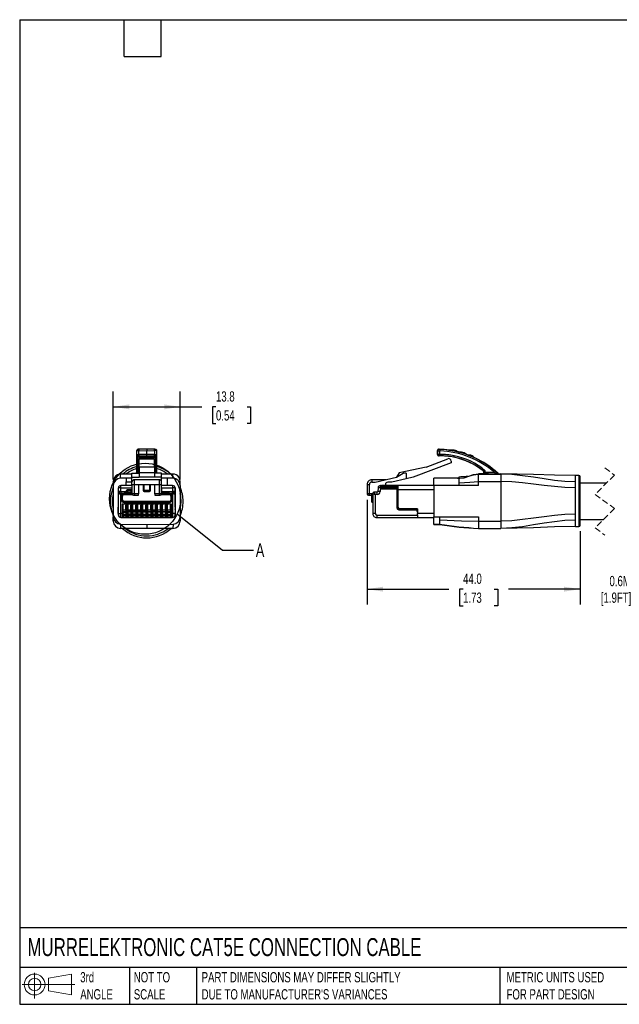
# Model space of a CAD drawing. Header units: millimetres. Extents: x 6 to 273, y 6 to 210.
# Tile 1 of 5: x 6 to 130, y 6 to 210. Entities that reach past the tile are written whole.
import ezdxf

# ---------------------------------------------------------------- set-up
doc = ezdxf.new("R2010")
doc.units = ezdxf.units.MM
doc.linetypes.add('SLD-Dashed', pattern=[1.905, 1.27, -0.635])
doc.linetypes.add('SLD-Solid', pattern=[0])
doc.layers.add('DIMENSIONS', color=140, linetype='SLD-Solid', lineweight=25)
doc.layers.add('TEXT', color=140, linetype='SLD-Solid', lineweight=25)
doc.layers.add('SLD-DEFPOINTS', color=7, linetype='Continuous')
doc.styles.add('SLDTEXTSTYLE0', font='TXT', dxfattribs={"width": 0.7})
doc.dimstyles.new('SLDDIMSTYLE1', dxfattribs={"dimtxt": 2.158008, "dimasz": 3.302, "dimexe": 0, "dimexo": 0.0625, "dimgap": 0.539502, "dimtad": 0, "dimtih": 1, "dimtoh": 1, "dimdec": 1, "dimrnd": 1e-09, "dimzin": 12, "dimdsep": 46, "dimtxsty": 'SLDTEXTSTYLE0', "dimsah": 1, "dimcen": 0.09, "dimadec": 0, "dimazin": 3, "dimtfac": 1, "dimtdec": 1, "dimtofl": 0, "dimtmove": 0, "dimatfit": 3, "dimfxl": 0, "dimfrac": 2, "dimtolj": 1, "dimtzin": 12, "dimarcsym": 0})
doc.dimstyles.new('SLDDIMSTYLE2', dxfattribs={"dimtxt": 2.158008, "dimasz": 3.302, "dimexe": 0, "dimexo": 0.0625, "dimgap": 0.539502, "dimtad": 0, "dimtih": 1, "dimtoh": 1, "dimdec": 1, "dimrnd": 1e-09, "dimzin": 12, "dimdsep": 46, "dimtxsty": 'SLDTEXTSTYLE0', "dimsah": 1, "dimcen": 0.09, "dimadec": 0, "dimazin": 3, "dimtfac": 1, "dimtdec": 1, "dimtmove": 0, "dimatfit": 0, "dimfxl": 0, "dimfrac": 2, "dimtolj": 1, "dimtzin": 12, "dimarcsym": 0})
doc.dimstyles.new('SLDDIMSTYLE3', dxfattribs={"dimtxt": 2.158008, "dimasz": 3.302, "dimexe": 0, "dimexo": 0.0625, "dimgap": 0.539502, "dimtad": 0, "dimtih": 1, "dimtoh": 1, "dimdec": 1, "dimrnd": 1e-09, "dimzin": 4, "dimdsep": 46, "dimtxsty": 'SLDTEXTSTYLE0', "dimsah": 1, "dimcen": 0.09, "dimadec": 0, "dimazin": 1, "dimtfac": 1, "dimtdec": 1, "dimtofl": 0, "dimtmove": 0, "dimatfit": 3, "dimfxl": 0, "dimfrac": 2, "dimtolj": 1, "dimtzin": 12, "dimarcsym": 0})
doc.dimstyles.new('SLDDIMSTYLE4', dxfattribs={"dimtxt": 0.18, "dimasz": 3.302, "dimexe": 0, "dimexo": 0.0625, "dimgap": 0, "dimtad": 0, "dimtih": 1, "dimtoh": 1, "dimdec": 0, "dimrnd": 1e-09, "dimzin": 0, "dimdsep": 46, "dimtxsty": 'Standard', "dimblk1": 'NONE', "dimblk2": 'NONE', "dimsah": 1, "dimcen": 0.09, "dimadec": 0, "dimazin": 0, "dimtfac": 3.302, "dimtdec": 0, "dimtofl": 0, "dimtmove": 0, "dimatfit": 3, "dimldrblk": 'NONE', "dimfxl": 0, "dimfrac": 2, "dimtolj": 1, "dimtzin": 0, "dimarcsym": 0})

# ---------------------------------------------------------------- blocks, each defined once
blk = doc.blocks.new('Block11')
at = {"color": 7, "linetype": 'SLD-Solid', "lineweight": 18}
for p, q in [((2.59, 5.31), (2.59, 0)), ((5.48, 4.17), (10.18, 5.03)), ((5.48, 1.6), (5.48, 4.17)), ((10.18, 5.03), (10.18, 0.73)), ((0, 2.88), (10.87, 2.88)), ((5.48, 1.6), (10.18, 0.73))]:
    blk.add_line(p, q, dxfattribs=at)
for radius in [2.15, 1.29]:
    blk.add_circle((2.59, 2.88), radius, dxfattribs=at)
blk = doc.blocks.new('Block12')
at = {"layer": 'SLD-DEFPOINTS'}
blk.add_blockref('Block11', (0, 0), dxfattribs=at)
blk = doc.blocks.new('_D_3')
at = {"layer": 'DIMENSIONS'}
for p, q in [((122.05, 104), (122.05, 88.85)), ((140.01, 104.35), (140.01, 88.85)), ((122.05, 92.03), (115.7, 92.03)), ((140.01, 92.03), (146.36, 92.03))]:
    blk.add_line(p, q, dxfattribs=at)
for points in [[(122.05, 92.03), (118.74, 92.53), (118.74, 91.52)], [(140.01, 92.03), (143.31, 91.52), (143.31, 92.53)]]:
    blk.add_solid(points, dxfattribs=at)
at = {"layer": 'DIMENSIONS', "char_height": 2.117, "attachment_point": 1, "style": 'SLDTEXTSTYLE0'}
for s, insert in [('0.6M', (128.1, 94.76)), ('[1.9FT]', (126.32, 91.33))]:
    blk.add_mtext(s, dxfattribs=dict(at, insert=insert))
blk = doc.blocks.new('_D_4')
at = {"layer": 'DIMENSIONS'}
for p, q in [((78.05, 110.45), (78.05, 88.85)), ((122.05, 104), (122.05, 88.85)), ((78.05, 92.03), (94.96, 92.03)), ((97.88, 92.03), (97.16, 92.03)), ((97.16, 92.03), (97.16, 88.6)), ((104.3, 92.03), (105.02, 92.03)), ((105.02, 92.03), (105.02, 88.6)), ((122.05, 92.03), (107.22, 92.03)), ((97.16, 88.6), (97.88, 88.6)), ((105.02, 88.6), (104.3, 88.6))]:
    blk.add_line(p, q, dxfattribs=at)
for points in [[(78.05, 92.03), (81.35, 91.52), (81.35, 92.53)], [(122.05, 92.03), (118.74, 92.53), (118.74, 91.52)]]:
    blk.add_solid(points, dxfattribs=at)
at = {"layer": 'DIMENSIONS', "char_height": 2.117, "attachment_point": 1, "style": 'SLDTEXTSTYLE0'}
for s, insert in [('44.0', (97.88, 95.24)), ('1.73', (97.88, 91.33))]:
    blk.add_mtext(s, dxfattribs=dict(at, insert=insert))
blk = doc.blocks.new('_D_5')
at = {"layer": 'DIMENSIONS'}
for p, q in [((25.68, 114.69), (25.68, 132.83)), ((39.48, 114.69), (39.48, 132.83)), ((25.68, 129.65), (39.48, 129.65)), ((39.48, 129.65), (43.95, 129.65)), ((46.87, 129.65), (46.15, 129.65)), ((46.15, 129.65), (46.15, 126.22)), ((53.28, 129.65), (54.01, 129.65)), ((54.01, 129.65), (54.01, 126.22)), ((46.15, 126.22), (46.87, 126.22)), ((54.01, 126.22), (53.28, 126.22))]:
    blk.add_line(p, q, dxfattribs=at)
for points in [[(25.68, 129.65), (28.98, 129.14), (28.98, 130.16)], [(39.48, 129.65), (36.18, 130.16), (36.18, 129.14)]]:
    blk.add_solid(points, dxfattribs=at)
at = {"layer": 'DIMENSIONS', "char_height": 2.117, "attachment_point": 1, "style": 'SLDTEXTSTYLE0'}
for s, insert in [('13.8', (46.87, 132.86)), ('0.54', (46.87, 128.95))]:
    blk.add_mtext(s, dxfattribs=dict(at, insert=insert))
blk = doc.blocks.new('_None')

msp = doc.modelspace()

# ---------------------------------------------------------------- linework, layer by layer
for p, q in [((30.48, 120.59), (30.48, 119.84)), ((32.58, 120.91), (30.97, 120.9)), ((30.97, 120.6), (32.58, 120.61)), ((30.97, 119.84), (30.97, 120.6)), ((34.18, 120.9), (32.57, 120.91)), ((32.58, 119.83), (32.58, 120.61)), ((32.58, 120.61), (34.18, 120.6)), ((34.18, 120.6), (34.18, 119.84)), ((34.68, 119.84), (34.68, 120.59)), ((92.6, 119.83), (92.6, 120.61)), ((92.6, 120.61), (92.61, 120.6)), ((92.61, 120.6), (92.61, 119.84)), ((92.92, 120.9), (92.91, 120.91)), ((93.11, 119.84), (93.11, 120.59)), ((95.84, 120.57), (94.95, 120.72)), ((95.01, 120.72), (95.81, 120.72)), ((95.81, 120.72), (95.81, 120.72)), ((97.19, 120.27), (97.56, 120.27)), ((97.56, 120.27), (97.56, 120.27)), ((30.48, 119.84), (30.48, 119.55)), ((30.48, 119.55), (30.48, 116.47)), ((30.78, 119.25), (30.78, 119.54)), ((30.78, 119.54), (30.79, 119.54)), ((32.58, 119.24), (30.78, 119.25)), ((30.78, 116.42), (30.78, 119.25)), ((32.58, 119.83), (30.97, 119.84)), ((30.97, 119.55), (30.97, 119.54)), ((30.97, 119.54), (32.58, 119.53)), ((30.97, 119.54), (32.58, 119.53)), ((34.18, 118.97), (30.98, 118.97)), ((30.98, 118.93), (30.98, 118.97)), ((30.98, 118.93), (34.18, 118.93)), ((30.98, 117.21), (30.98, 118.93)), ((34.18, 119.84), (32.58, 119.83)), ((32.58, 119.53), (34.18, 119.54)), ((32.58, 119.53), (34.18, 119.54)), ((32.58, 119.24), (32.58, 119.53)), ((32.58, 119.24), (34.38, 119.25)), ((32.58, 118.97), (32.58, 119.24)), ((34.18, 119.54), (34.18, 119.55)), ((34.18, 118.97), (34.18, 118.93)), ((34.18, 117.21), (34.18, 118.93)), ((34.37, 119.54), (34.38, 119.54)), ((34.38, 119.54), (34.38, 119.25)), ((34.38, 119.25), (34.38, 116.42)), ((34.68, 119.55), (34.68, 119.84)), ((34.68, 116.47), (34.68, 119.55)), ((95.41, 118.12), (87.59, 115.12)), ((90.24, 117.21), (94.73, 118.93)), ((92.61, 119.84), (92.6, 119.83)), ((92.9, 119.53), (92.91, 119.54)), ((95.41, 118.47), (95.41, 118.12)), ((96, 119.24), (96, 119.25)), ((98.97, 119.69), (99.16, 119.69)), ((99.24, 119.58), (98.98, 119.67)), ((99.16, 119.69), (99.16, 119.69)), ((29.53, 115.96), (30.98, 115.96)), ((29.53, 115.13), (29.53, 115.96)), ((30.48, 116.1), (30.45, 115.99)), ((30.47, 116.04), (30.48, 116.1)), ((30.48, 116.47), (30.48, 116.1)), ((30.98, 116.42), (30.78, 116.42)), ((30.78, 116.1), (30.78, 116.19)), ((30.78, 116.19), (30.98, 116.19)), ((30.98, 116.09), (30.78, 116.1)), ((34.18, 117.21), (30.98, 117.21)), ((30.98, 117.21), (30.98, 116.05)), ((34.18, 116.05), (30.98, 116.05)), ((30.98, 116.05), (30.98, 115.13)), ((34.18, 117.21), (34.18, 116.05)), ((34.38, 116.42), (34.18, 116.42)), ((34.18, 116.19), (34.38, 116.19)), ((34.38, 116.1), (34.18, 116.09)), ((34.18, 116.05), (34.18, 115.13)), ((35.63, 115.96), (34.18, 115.96)), ((34.38, 116.19), (34.38, 116.1)), ((34.68, 116.1), (34.68, 116.47)), ((35.63, 115.13), (35.63, 115.96)), ((84.67, 116.05), (84.14, 115.13)), ((84.14, 115.13), (85.52, 115.96)), ((90.24, 117.21), (84.67, 116.05)), ((86.16, 115.96), (85.52, 115.96)), ((86.16, 115.96), (86.16, 114.79)), ((102.05, 116.42), (102.03, 116.41)), ((102.15, 116.18), (102.16, 116.19)), ((102.15, 115.98), (102.15, 116.18)), ((102.16, 116.19), (102.16, 116.1)), ((102.46, 116.1), (102.46, 116.47)), ((104.41, 116.1), (103.05, 116.1)), ((104.41, 116.1), (104.41, 115.8)), ((105.11, 115.9), (105.11, 115.88)), ((25.68, 114.27), (25.68, 113.42)), ((29.53, 115.79), (27.16, 115.77)), ((27.16, 115.71), (27.16, 115.77)), ((27.16, 114.92), (27.16, 115.71)), ((28.33, 114.93), (27.16, 114.92)), ((29.53, 114.94), (28.33, 114.93)), ((28.33, 114.93), (28.33, 114.17)), ((28.33, 114.17), (28.33, 114.17)), ((28.34, 113.42), (28.33, 114.17)), ((28.33, 114.17), (29.53, 114.17)), ((29.53, 115.13), (30.98, 115.13)), ((29.53, 114.12), (29.53, 115.13)), ((29.53, 113.62), (29.53, 114.12)), ((30.03, 113.62), (30.03, 114.62)), ((35.13, 114.62), (30.03, 114.62)), ((34.18, 115.13), (30.98, 115.13)), ((35.63, 115.13), (34.18, 115.13)), ((35.13, 114.62), (35.13, 113.62)), ((37.99, 115.77), (35.63, 115.79)), ((35.63, 114.12), (35.63, 115.13)), ((36.83, 114.93), (35.63, 114.94)), ((35.63, 113.62), (35.63, 114.12)), ((36.84, 113.42), (36.83, 114.93)), ((37.99, 114.92), (36.83, 114.93)), ((37.99, 114.92), (37.99, 115.77)), ((39.48, 113.42), (39.48, 114.27)), ((79.05, 114.62), (79.05, 114.12)), ((81.92, 114.62), (79.05, 114.62)), ((79.05, 114.12), (79.74, 114.12)), ((79.74, 114.12), (84.14, 115.13)), ((83.2, 114.11), (82.33, 114.11)), ((86.16, 114.79), (83.2, 114.11)), ((87.59, 115.12), (86.16, 114.79)), ((91.85, 114.92), (91.85, 114.93)), ((91.85, 113.42), (91.85, 114.92)), ((97.05, 114.92), (91.85, 114.92)), ((96.75, 114.95), (93.35, 114.95)), ((97.05, 115.22), (97.56, 115.25)), ((97.05, 114.95), (97.05, 115.22)), ((97.05, 114.92), (97.05, 114.95)), ((97.05, 113.97), (97.05, 114.77)), ((97.05, 113.42), (97.05, 113.97)), ((97.56, 115.25), (98.88, 115.32)), ((101.05, 115.77), (101.05, 115.8)), ((103.05, 115.8), (101.05, 115.8)), ((101.05, 115.62), (101.05, 115.77)), ((101.05, 115.77), (105.65, 115.77)), ((101.05, 114.27), (101.05, 115.62)), ((101.05, 113.42), (101.05, 114.27)), ((101.05, 114.27), (105.65, 114.27)), ((101.98, 115.82), (101.97, 115.81)), ((103.05, 115.8), (103.05, 115.8)), ((103.05, 115.8), (104.41, 115.8)), ((105.31, 115.82), (105.65, 115.82)), ((105.31, 115.8), (105.31, 115.82)), ((105.65, 115.82), (105.65, 115.77)), ((105.65, 115.77), (105.65, 114.27)), ((105.65, 114.27), (105.65, 106.07)), ((121.75, 115.47), (121.05, 115.47)), ((121.05, 114.18), (121.05, 115.47)), ((121.05, 112.94), (121.05, 114.18)), ((121.75, 115.47), (121.75, 110.22)), ((122.05, 110.22), (122.05, 115.17)), ((127.41, 113.87), (122.05, 113.87)), ((25.68, 113.42), (25.68, 106.97)), ((26.69, 112.62), (26.69, 108.92)), ((26.69, 112.62), (26.74, 112.62)), ((26.74, 112.15), (26.74, 112.92)), ((26.74, 111.55), (26.74, 112.15)), ((29.53, 113.42), (27.24, 113.42)), ((27.24, 112.95), (27.24, 113.42)), ((27.24, 112.17), (27.24, 112.95)), ((27.24, 112.95), (29.53, 112.95)), ((27.24, 112.05), (27.24, 112.17)), ((27.24, 112.17), (28.32, 112.17)), ((29.53, 112.05), (27.24, 112.05)), ((28.32, 112.17), (28.25, 112.05)), ((28.32, 112.17), (28.53, 112.55)), ((29.48, 112.55), (28.53, 112.55)), ((29.53, 112.47), (29.48, 112.55)), ((29.53, 113.62), (30.03, 113.62)), ((29.53, 113.62), (29.53, 111.72)), ((29.53, 112.95), (29.53, 112.47)), ((29.53, 112.15), (29.53, 112.47)), ((29.53, 112.05), (29.53, 112.15)), ((30.03, 111.72), (30.03, 113.62)), ((30.03, 113.62), (30.88, 113.62)), ((30.88, 113.62), (32.03, 113.62)), ((30.88, 113.62), (30.88, 111.72)), ((31.83, 113.62), (31.83, 112.38)), ((32.03, 112.38), (31.83, 112.38)), ((32.03, 113.62), (33.13, 113.62)), ((32.03, 112.38), (32.03, 113.62)), ((32.03, 112.18), (32.03, 112.38)), ((33.13, 112.38), (32.03, 112.38)), ((32.03, 112.18), (33.13, 112.18)), ((33.13, 113.62), (34.28, 113.62)), ((33.13, 113.62), (33.13, 112.38)), ((33.13, 112.38), (33.13, 112.18)), ((33.33, 112.38), (33.13, 112.38)), ((33.33, 112.38), (33.33, 113.62)), ((34.28, 113.62), (35.13, 113.62)), ((34.28, 111.72), (34.28, 113.62)), ((35.13, 113.62), (35.63, 113.62)), ((35.13, 113.62), (35.13, 111.72)), ((35.63, 111.72), (35.63, 113.62)), ((37.92, 113.42), (35.63, 113.42)), ((35.63, 112.95), (37.92, 112.95)), ((35.63, 112.95), (35.63, 112.17)), ((35.63, 112.17), (37.92, 112.17)), ((37.92, 112.05), (35.63, 112.05)), ((37.92, 113.42), (37.92, 112.95)), ((37.92, 112.95), (37.92, 112.17)), ((37.92, 112.17), (37.92, 112.05)), ((37.92, 112.03), (37.92, 112.05)), ((38.42, 112.92), (38.42, 112.15)), ((38.42, 112.62), (38.47, 112.62)), ((38.42, 112.15), (38.42, 111.55)), ((38.47, 108.92), (38.47, 112.62)), ((39.48, 113.42), (39.48, 106.97)), ((78.05, 113.62), (78.55, 113.62)), ((78.05, 113.62), (78.05, 111.72)), ((78.05, 113.62), (78.05, 112.38)), ((78.05, 112.38), (78.05, 111.72)), ((78.55, 111.72), (78.55, 113.62)), ((80.15, 112.05), (79.55, 112.05)), ((80.15, 111.55), (80.15, 112.05)), ((80.32, 112.95), (80.28, 112.17)), ((80.82, 112.92), (80.78, 112.15)), ((80.82, 112.92), (80.82, 113.42)), ((81.03, 113.42), (80.82, 113.42)), ((81.03, 112.92), (80.82, 112.92)), ((81.03, 113.42), (81.03, 112.92)), ((81.03, 113.42), (81.28, 113.42)), ((81.03, 112.92), (81.03, 112.72)), ((81.03, 112.92), (84.28, 112.92)), ((81.03, 112.72), (84.28, 112.72)), ((81.08, 113.22), (84.28, 113.22)), ((81.08, 113.22), (81.08, 112.92)), ((84.48, 113.42), (81.28, 113.42)), ((81.83, 113.61), (81.83, 113.42)), ((84.28, 112.62), (84.28, 113.22)), ((84.28, 112.92), (84.28, 112.72)), ((84.28, 112.92), (84.28, 112.92)), ((84.28, 108.72), (84.28, 112.72)), ((84.28, 112.62), (84.28, 108.92)), ((84.28, 112.62), (84.48, 112.62)), ((84.48, 112.62), (84.48, 113.42)), ((91.85, 113.42), (84.48, 113.42)), ((84.48, 108.92), (84.48, 112.62)), ((84.48, 112.62), (91.85, 112.62)), ((97.05, 113.42), (91.85, 113.42)), ((91.85, 113.42), (91.85, 106.97)), ((101.05, 113.42), (97.05, 113.42)), ((121.05, 107.51), (121.05, 112.94)), ((26.74, 107.62), (26.74, 111.55)), ((27.24, 107.62), (27.24, 111.75)), ((27.24, 111.75), (27.89, 111.75)), ((27.39, 111.25), (27.39, 110.42)), ((27.39, 111.25), (27.59, 111.25)), ((27.59, 110.42), (27.39, 110.42)), ((27.59, 110.42), (27.59, 111.25)), ((27.89, 111.55), (27.89, 111.75)), ((29.53, 111.75), (27.89, 111.75)), ((27.89, 111.55), (29.58, 111.55)), ((37.27, 110.12), (27.89, 110.12)), ((27.89, 109.92), (27.89, 110.12)), ((27.89, 109.92), (37.27, 109.92)), ((30.03, 111.72), (29.53, 111.72)), ((29.83, 111.42), (30.03, 111.42)), ((30.88, 111.72), (30.03, 111.72)), ((30.03, 111.72), (30.03, 111.42)), ((30.03, 111.42), (30.88, 111.42)), ((30.88, 111.42), (30.88, 111.72)), ((35.13, 111.72), (34.28, 111.72)), ((34.28, 111.72), (34.28, 111.42)), ((34.28, 111.42), (35.13, 111.42)), ((35.63, 111.72), (35.13, 111.72)), ((35.13, 111.72), (35.13, 111.42)), ((35.13, 111.42), (35.33, 111.42)), ((35.57, 111.55), (37.27, 111.55)), ((37.27, 111.75), (35.63, 111.75)), ((37.27, 111.75), (37.27, 111.55)), ((37.27, 111.75), (37.92, 111.75)), ((37.27, 110.12), (37.27, 109.92)), ((37.57, 111.25), (37.57, 110.42)), ((37.57, 111.25), (37.77, 111.25)), ((37.77, 110.42), (37.57, 110.42)), ((37.77, 110.42), (37.77, 111.25)), ((37.92, 111.75), (37.92, 107.62)), ((38.41, 111.59), (38.42, 111.55)), ((38.42, 111.55), (38.42, 107.62)), ((78.55, 111.72), (78.05, 111.72)), ((78.35, 111.42), (78.55, 111.42)), ((79.04, 111.72), (78.55, 111.72)), ((78.55, 111.42), (78.55, 111.72)), ((78.55, 111.42), (78.95, 111.42)), ((78.95, 111.55), (78.95, 111.25)), ((78.95, 111.25), (78.95, 110.42)), ((78.95, 111.25), (79.15, 111.25)), ((78.95, 110.42), (78.95, 110.12)), ((79.15, 110.42), (78.95, 110.42)), ((79.15, 111.25), (79.15, 111.75)), ((79.25, 111.75), (79.15, 111.75)), ((79.15, 110.42), (79.15, 111.25)), ((79.15, 111.25), (79.25, 111.25)), ((79.25, 110.42), (79.15, 110.42)), ((79.15, 109.92), (79.15, 110.42)), ((79.15, 109.92), (79.25, 109.92)), ((79.25, 111.75), (79.25, 107.62)), ((79.75, 111.55), (79.75, 107.62)), ((80.15, 111.55), (79.75, 111.55)), ((121.75, 110.22), (121.75, 104.97)), ((122.05, 105.27), (122.05, 110.22)), ((26.69, 108.62), (26.69, 108.92)), ((26.74, 108.92), (26.69, 108.92)), ((26.69, 107.62), (26.69, 108.62)), ((28.49, 109.57), (27.49, 109.57)), ((27.49, 109.57), (27.49, 107.62)), ((27.69, 108.37), (27.69, 109.37)), ((27.69, 107.62), (27.69, 109.37)), ((27.69, 108.37), (28.29, 108.37)), ((27.69, 108.03), (28.29, 108.03)), ((27.69, 107.9), (28.29, 107.9)), ((28.29, 108.37), (28.29, 109.37)), ((28.29, 109.37), (28.29, 107.62)), ((28.49, 107.62), (28.49, 109.57)), ((29.51, 109.57), (28.51, 109.57)), ((28.51, 109.57), (28.51, 107.62)), ((28.71, 108.37), (28.71, 109.37)), ((28.71, 107.62), (28.71, 109.37)), ((28.71, 108.37), (28.83, 108.37)), ((29.31, 108.03), (28.71, 108.03)), ((29.31, 107.9), (28.71, 107.9)), ((28.83, 108.42), (29.18, 108.42)), ((28.83, 108.42), (28.83, 108.37)), ((29.18, 108.42), (29.18, 108.37)), ((29.18, 108.37), (29.31, 108.37)), ((29.31, 109.37), (29.31, 107.62)), ((29.31, 108.37), (29.31, 109.37)), ((29.51, 107.62), (29.51, 109.57)), ((30.53, 109.57), (29.53, 109.57)), ((29.53, 109.57), (29.53, 107.62)), ((29.73, 108.37), (29.73, 109.37)), ((29.73, 107.62), (29.73, 109.37)), ((29.73, 108.37), (29.85, 108.37)), ((30.33, 108.03), (29.73, 108.03)), ((30.33, 107.9), (29.73, 107.9)), ((29.85, 108.42), (30.2, 108.42)), ((29.85, 108.42), (29.85, 108.37)), ((29.85, 108.37), (29.88, 108.37)), ((29.88, 108.37), (29.88, 108.42)), ((30.18, 108.37), (30.18, 108.42)), ((30.18, 108.37), (30.2, 108.37)), ((30.2, 108.42), (30.2, 108.37)), ((30.2, 108.37), (30.33, 108.37)), ((30.33, 108.37), (30.33, 109.37)), ((30.33, 109.37), (30.33, 107.62)), ((30.53, 107.62), (30.53, 109.57)), ((31.55, 109.57), (30.55, 109.57)), ((30.55, 109.57), (30.55, 107.62)), ((30.75, 108.37), (30.75, 109.37)), ((30.75, 107.62), (30.75, 109.37)), ((30.75, 108.37), (30.87, 108.37)), ((31.35, 108.03), (30.75, 108.03)), ((31.35, 107.9), (30.75, 107.9)), ((30.87, 108.42), (31.22, 108.42)), ((30.87, 108.42), (30.87, 108.37)), ((31.22, 108.42), (31.22, 108.37)), ((31.22, 108.37), (31.35, 108.37)), ((31.35, 108.37), (31.35, 109.37)), ((31.35, 109.37), (31.35, 107.62)), ((31.55, 107.62), (31.55, 109.57)), ((32.57, 109.57), (31.57, 109.57)), ((31.57, 109.57), (31.57, 107.62)), ((31.77, 108.37), (31.77, 109.37)), ((31.77, 107.62), (31.77, 109.37)), ((31.77, 108.37), (32.37, 108.37)), ((32.37, 108.03), (31.77, 108.03)), ((32.37, 107.98), (31.77, 107.98)), ((32.37, 107.91), (31.77, 107.91)), ((32.37, 108.37), (32.37, 109.37)), ((32.37, 109.37), (32.37, 107.62)), ((32.57, 107.62), (32.57, 109.57)), ((33.59, 109.57), (32.59, 109.57)), ((32.59, 109.57), (32.59, 107.62)), ((32.79, 108.37), (32.79, 109.37)), ((32.79, 107.62), (32.79, 109.37)), ((32.79, 108.37), (33.39, 108.37)), ((32.79, 108.03), (33.39, 108.03)), ((32.79, 107.98), (33.39, 107.98)), ((33.39, 107.91), (32.79, 107.91)), ((33.39, 108.37), (33.39, 109.37)), ((33.39, 109.37), (33.39, 107.62)), ((33.59, 107.62), (33.59, 109.57)), ((34.61, 109.57), (33.61, 109.57)), ((33.61, 109.57), (33.61, 107.62)), ((33.81, 108.37), (33.81, 109.37)), ((33.81, 107.62), (33.81, 109.37)), ((33.81, 108.37), (33.93, 108.37)), ((34.41, 108.03), (33.81, 108.03)), ((34.41, 107.9), (33.81, 107.9)), ((33.93, 108.42), (34.28, 108.42)), ((33.93, 108.42), (33.93, 108.37)), ((33.93, 108.37), (33.96, 108.37)), ((33.96, 108.37), (33.96, 108.42)), ((34.26, 108.37), (34.26, 108.42)), ((34.26, 108.37), (34.28, 108.37)), ((34.28, 108.42), (34.28, 108.37)), ((34.28, 108.37), (34.41, 108.37)), ((34.41, 108.37), (34.41, 109.37)), ((34.41, 109.37), (34.41, 107.62)), ((34.61, 107.62), (34.61, 109.57)), ((35.63, 109.57), (34.63, 109.57)), ((34.63, 109.57), (34.63, 107.62)), ((34.83, 108.37), (34.83, 109.37)), ((34.83, 107.62), (34.83, 109.37)), ((34.83, 108.37), (35.43, 108.37)), ((34.83, 108.03), (35.43, 108.03)), ((34.83, 107.98), (35.43, 107.98)), ((35.43, 107.91), (34.83, 107.91)), ((35.43, 108.37), (35.43, 109.37)), ((35.43, 109.37), (35.43, 107.62)), ((35.63, 107.62), (35.63, 109.57)), ((36.65, 109.57), (35.65, 109.57)), ((35.65, 109.57), (35.65, 107.62)), ((35.85, 108.37), (35.85, 109.37)), ((35.85, 107.62), (35.85, 109.37)), ((35.85, 108.37), (36.45, 108.37)), ((35.85, 108.03), (36.45, 108.03)), ((35.85, 107.98), (36.45, 107.98)), ((36.45, 107.91), (35.85, 107.91)), ((36.45, 108.37), (36.45, 109.37)), ((36.45, 109.37), (36.45, 107.62)), ((36.65, 107.62), (36.65, 109.57)), ((37.67, 109.57), (36.67, 109.57)), ((36.67, 109.57), (36.67, 107.62)), ((36.87, 108.37), (36.87, 109.37)), ((36.87, 107.62), (36.87, 109.37)), ((36.87, 108.37), (37.47, 108.37)), ((36.87, 108.03), (37.47, 108.03)), ((36.87, 107.9), (37.47, 107.9)), ((37.47, 108.37), (37.47, 109.37)), ((37.47, 109.37), (37.47, 107.62)), ((37.67, 107.62), (37.67, 109.57)), ((38.47, 108.92), (38.42, 108.92)), ((38.47, 108.92), (38.47, 108.62)), ((38.47, 108.62), (38.47, 107.62)), ((79.25, 109.57), (79.25, 107.62)), ((84.28, 109.03), (84.28, 109.03)), ((84.48, 108.92), (84.28, 108.92)), ((84.35, 108.53), (84.35, 108.67)), ((84.58, 108.42), (87.95, 108.42)), ((88.45, 108.62), (84.78, 108.62)), ((84.78, 108.42), (84.78, 108.62)), ((87.95, 108.42), (88.45, 108.42)), ((88.45, 108.62), (88.45, 107.62)), ((25.68, 106.07), (25.68, 106.97)), ((25.81, 106.35), (25.68, 106.07)), ((26.74, 107.62), (27.24, 107.62)), ((26.74, 107.32), (26.74, 107.62)), ((27.49, 107.62), (27.24, 107.62)), ((27.24, 106.82), (27.24, 107.62)), ((27.24, 106.82), (27.49, 106.82)), ((27.49, 107.62), (27.49, 106.82)), ((27.69, 107.62), (27.49, 107.62)), ((27.49, 106.82), (28.49, 106.82)), ((28.33, 106.89), (27.64, 106.89)), ((27.69, 107.62), (27.69, 107.02)), ((27.69, 107.53), (28.29, 107.53)), ((27.69, 107.32), (28.29, 107.32)), ((28.29, 107.25), (27.69, 107.25)), ((28.49, 107.62), (28.29, 107.62)), ((28.29, 107.62), (28.29, 107.02)), ((28.51, 107.62), (28.49, 107.62)), ((28.49, 106.82), (28.49, 107.62)), ((28.49, 106.82), (28.51, 106.82)), ((28.71, 107.62), (28.51, 107.62)), ((28.51, 107.62), (28.51, 106.82)), ((28.51, 106.82), (29.51, 106.82)), ((29.35, 106.89), (28.66, 106.89)), ((28.71, 107.62), (28.71, 107.02)), ((29.31, 107.53), (28.71, 107.53)), ((28.71, 107.32), (29.31, 107.32)), ((29.31, 107.25), (28.71, 107.25)), ((29.51, 107.62), (29.31, 107.62)), ((29.31, 107.62), (29.31, 107.02)), ((29.53, 107.62), (29.51, 107.62)), ((29.51, 106.82), (29.51, 107.62)), ((29.51, 106.82), (29.53, 106.82)), ((29.73, 107.62), (29.53, 107.62)), ((29.53, 107.62), (29.53, 106.82)), ((29.53, 106.82), (30.53, 106.82)), ((30.37, 106.89), (29.68, 106.89)), ((29.73, 107.62), (29.73, 107.02)), ((30.33, 107.53), (29.73, 107.53)), ((29.73, 107.32), (30.33, 107.32)), ((30.33, 107.25), (29.73, 107.25)), ((30.53, 107.62), (30.33, 107.62)), ((30.33, 107.62), (30.33, 107.02)), ((30.55, 107.62), (30.53, 107.62)), ((30.53, 106.82), (30.53, 107.62)), ((30.53, 106.82), (30.55, 106.82)), ((30.75, 107.62), (30.55, 107.62)), ((30.55, 107.62), (30.55, 106.82)), ((30.55, 106.82), (31.55, 106.82)), ((31.39, 106.89), (30.7, 106.89)), ((30.75, 107.62), (30.75, 107.02)), ((31.35, 107.53), (30.75, 107.53)), ((30.75, 107.32), (31.35, 107.32)), ((31.35, 107.25), (30.75, 107.25)), ((31.55, 107.62), (31.35, 107.62)), ((31.35, 107.62), (31.35, 107.02)), ((31.57, 107.62), (31.55, 107.62)), ((31.55, 106.82), (31.55, 107.62)), ((31.55, 106.82), (31.57, 106.82)), ((31.77, 107.62), (31.57, 107.62)), ((31.57, 107.62), (31.57, 106.82)), ((31.57, 106.82), (32.57, 106.82)), ((32.41, 106.89), (31.72, 106.89)), ((31.77, 107.62), (31.77, 107.02)), ((32.37, 107.4), (31.77, 107.4)), ((31.77, 107.32), (32.37, 107.32)), ((32.37, 107.25), (31.77, 107.25)), ((32.57, 107.62), (32.37, 107.62)), ((32.37, 107.62), (32.37, 107.02)), ((32.59, 107.62), (32.57, 107.62)), ((32.57, 106.82), (32.57, 107.62)), ((32.57, 106.82), (32.59, 106.82)), ((32.79, 107.62), (32.59, 107.62)), ((32.59, 107.62), (32.59, 106.82)), ((32.59, 106.82), (33.59, 106.82)), ((33.43, 106.89), (32.74, 106.89)), ((32.79, 107.62), (32.79, 107.02)), ((33.39, 107.4), (32.79, 107.4)), ((32.79, 107.32), (33.39, 107.32)), ((33.39, 107.25), (32.79, 107.25)), ((33.59, 107.62), (33.39, 107.62)), ((33.39, 107.62), (33.39, 107.02)), ((33.61, 107.62), (33.59, 107.62)), ((33.59, 106.82), (33.59, 107.62)), ((33.59, 106.82), (33.61, 106.82)), ((33.81, 107.62), (33.61, 107.62)), ((33.61, 107.62), (33.61, 106.82)), ((33.61, 106.82), (34.61, 106.82)), ((34.45, 106.89), (33.76, 106.89)), ((33.81, 107.62), (33.81, 107.02)), ((34.41, 107.53), (33.81, 107.53)), ((33.81, 107.32), (34.41, 107.32)), ((34.41, 107.25), (33.81, 107.25)), ((34.61, 107.62), (34.41, 107.62)), ((34.41, 107.62), (34.41, 107.02)), ((34.63, 107.62), (34.61, 107.62)), ((34.61, 106.82), (34.61, 107.62)), ((34.61, 106.82), (34.63, 106.82)), ((34.83, 107.62), (34.63, 107.62)), ((34.63, 107.62), (34.63, 106.82)), ((34.63, 106.82), (35.63, 106.82)), ((35.47, 106.89), (34.78, 106.89)), ((34.83, 107.62), (34.83, 107.02)), ((35.43, 107.4), (34.83, 107.4)), ((34.83, 107.32), (35.43, 107.32)), ((35.43, 107.25), (34.83, 107.25)), ((35.63, 107.62), (35.43, 107.62)), ((35.43, 107.62), (35.43, 107.02)), ((35.65, 107.62), (35.63, 107.62)), ((35.63, 106.82), (35.63, 107.62)), ((35.63, 106.82), (35.65, 106.82)), ((35.85, 107.62), (35.65, 107.62)), ((35.65, 107.62), (35.65, 106.82)), ((35.65, 106.82), (36.65, 106.82)), ((36.49, 106.89), (35.8, 106.89)), ((35.85, 107.62), (35.85, 107.02)), ((36.45, 107.4), (35.85, 107.4)), ((35.85, 107.32), (36.45, 107.32)), ((36.45, 107.25), (35.85, 107.25)), ((36.65, 107.62), (36.45, 107.62)), ((36.45, 107.62), (36.45, 107.02)), ((36.67, 107.62), (36.65, 107.62)), ((36.65, 106.82), (36.65, 107.62)), ((36.65, 106.82), (36.67, 106.82)), ((36.87, 107.62), (36.67, 107.62)), ((36.67, 107.62), (36.67, 106.82)), ((36.67, 106.82), (37.67, 106.82)), ((37.51, 106.89), (36.82, 106.89)), ((36.87, 107.62), (36.87, 107.02)), ((36.87, 107.53), (37.47, 107.53)), ((36.87, 107.32), (37.47, 107.32)), ((37.47, 107.25), (36.87, 107.25)), ((37.67, 107.62), (37.47, 107.62)), ((37.47, 107.62), (37.47, 107.02)), ((37.92, 107.62), (37.67, 107.62)), ((37.67, 106.82), (37.67, 107.62)), ((37.67, 106.82), (37.92, 106.82)), ((38.42, 107.62), (37.92, 107.62)), ((37.92, 107.62), (37.92, 106.82)), ((38.42, 107.62), (38.42, 107.32)), ((39.34, 106.35), (39.48, 106.07)), ((39.48, 106.97), (39.48, 106.07)), ((79.75, 107.62), (79.25, 107.62)), ((80.05, 107.32), (88.45, 107.32)), ((80.05, 107.32), (80.05, 106.82)), ((80.05, 106.82), (88.45, 106.82)), ((88.45, 107.34), (88.45, 107.62)), ((91.85, 107.62), (88.45, 107.62)), ((88.45, 107.34), (88.45, 107.32)), ((88.45, 107.32), (88.45, 106.82)), ((88.45, 106.82), (91.85, 106.82)), ((91.85, 106.97), (93.05, 106.97)), ((91.85, 105.47), (91.85, 106.97)), ((93.05, 106.97), (101.05, 106.97)), ((93.05, 105.47), (93.05, 106.35)), ((101.05, 106.97), (101.05, 106.07)), ((101.05, 106.07), (105.65, 106.07)), ((101.05, 106.07), (101.05, 104.57)), ((105.65, 106.07), (105.65, 104.57)), ((121.05, 106.27), (121.05, 107.51)), ((121.05, 104.97), (121.05, 106.27)), ((122.05, 106.37), (126.84, 106.37)), ((27.15, 105.47), (32.58, 105.37)), ((27.15, 105.47), (27.16, 104.57)), ((32.58, 104.52), (27.16, 104.57)), ((32.58, 105.37), (38.01, 105.47)), ((32.58, 105.37), (32.58, 104.52)), ((37.99, 104.57), (32.58, 104.52)), ((38.01, 105.47), (37.99, 104.57)), ((91.85, 105.47), (93.05, 105.47)), ((91.85, 105.37), (91.85, 105.47)), ((91.85, 105.37), (93.05, 105.37)), ((93.05, 105.37), (93.05, 105.47)), ((101.05, 104.57), (105.65, 104.57)), ((101.05, 104.57), (101.05, 104.52)), ((101.05, 104.52), (105.65, 104.52)), ((105.65, 104.57), (105.65, 104.52)), ((121.05, 104.97), (121.75, 104.97))]:
    msp.add_line(p, q)
at = {"color": 7, "linetype": 'SLD-Dashed', "lineweight": 18}
for p, q in [((127.13, 117.05), (129.13, 115.58)), ((129.13, 115.58), (125.13, 111.58)), ((125.13, 111.58), (129.13, 108.66)), ((129.13, 108.66), (125.13, 104.66)), ((125.13, 104.66), (127.13, 103.2))]:
    msp.add_line(p, q, dxfattribs=at)
at = {"flags": 128}
for points in [[(30.97, 120.89), (30.84, 120.89), (30.71, 120.86), (30.63, 120.83), (30.57, 120.79), (30.51, 120.72), (30.48, 120.65)], [(30.97, 120.9), (30.97, 120.89), (30.97, 120.89)], [(34.67, 120.65), (34.65, 120.7), (34.62, 120.75), (34.52, 120.83), (34.45, 120.85), (34.37, 120.87), (34.27, 120.89), (34.18, 120.89)], [(93.11, 120.59), (93.12, 120.7), (93.12, 120.8), (93.12, 120.87), (93.12, 120.89)], [(94.93, 120.72), (94.94, 120.72), (94.95, 120.72), (94.96, 120.72), (94.97, 120.72), (94.98, 120.72), (94.99, 120.72), (95, 120.72), (95.01, 120.72)], [(95.81, 120.72), (95.31, 120.72), (95.09, 120.72), (94.93, 120.72)], [(97.14, 120.27), (97.17, 120.27), (97.19, 120.27)], [(97.56, 120.27), (97.32, 120.27), (97.14, 120.27)], [(93.11, 119.54), (93.11, 119.57), (93.11, 119.63), (93.11, 119.73), (93.11, 119.84)], [(96, 119.25), (96, 119.26), (96, 119.28), (96.01, 119.3), (96.02, 119.34), (96.03, 119.38), (96.04, 119.44), (96.05, 119.49), (96.06, 119.55)], [(98.94, 119.69), (98.95, 119.69), (98.97, 119.69)], [(99.16, 119.69), (99.03, 119.69), (98.94, 119.69)], [(99.24, 119.58), (99.22, 119.62), (99.21, 119.66), (99.19, 119.69), (99.16, 119.69)], [(30.78, 116.1), (30.77, 115.99), (30.77, 115.96)], [(30.78, 116.19), (30.78, 116.33), (30.78, 116.42)], [(34.38, 116.42), (34.38, 116.3), (34.38, 116.19)], [(34.38, 116.1), (34.38, 115.99), (34.38, 115.96)], [(34.68, 116.1), (34.7, 115.99), (34.72, 115.96)], [(102.15, 116.18), (102.11, 116.32), (102.03, 116.41)], [(102.05, 116.42), (102.14, 116.3), (102.16, 116.19)], [(102.46, 116.1), (102.46, 115.99), (102.46, 115.89), (102.46, 115.82), (102.46, 115.8)], [(103.05, 116.1), (102.72, 116.1), (102.46, 116.1)], [(25.78, 113.97), (25.72, 114.14), (25.68, 114.27)], [(27.16, 115.74), (26.83, 115.72), (26.52, 115.62)], [(38.63, 115.62), (38.32, 115.73), (37.99, 115.77)], [(39.37, 113.97), (39.43, 114.14), (39.48, 114.27)], [(97.05, 114.95), (98.07, 115.07), (99.05, 115.37), (100.03, 115.68), (101.05, 115.8)], [(97.05, 114.92), (98.07, 115.03), (99.05, 115.34), (100.03, 115.65), (101.05, 115.77)], [(97.05, 114.77), (97.09, 114.8), (97.11, 114.83), (97.1, 114.88), (97.05, 114.92)], [(97.05, 113.97), (99.29, 114.14), (101.05, 114.27)], [(98.76, 115.28), (98.51, 115.26), (97.42, 115.22)], [(101.92, 115.8), (101.81, 115.8), (101.75, 115.8)], [(101.92, 115.8), (101.95, 115.8), (102.01, 115.8)], [(102.01, 115.8), (102.03, 115.8), (102.14, 115.8)], [(102.14, 115.8), (102.29, 115.8), (102.46, 115.8)], [(102.46, 115.8), (102.79, 115.8), (103.05, 115.8)], [(121.05, 115.47), (116.73, 115.54), (112.42, 115.68), (109.04, 115.78), (105.65, 115.82)], [(121.05, 114.18), (118.89, 114.26), (116.73, 114.48), (114.58, 114.79), (112.42, 115.12), (110.17, 115.44), (107.91, 115.68), (105.65, 115.77)], [(121.05, 112.94), (118.89, 113.01), (116.73, 113.19), (114.58, 113.44), (112.42, 113.72), (110.17, 113.99), (107.91, 114.19), (105.65, 114.27)], [(26.74, 112.9), (26.7, 112.78), (26.69, 112.62)], [(27.24, 112.05), (27.24, 112.03), (27.24, 111.96), (27.24, 111.87), (27.24, 111.75)], [(37.92, 111.75), (37.92, 111.87), (37.92, 111.96), (37.92, 112.03), (37.92, 112.03)], [(38.47, 112.62), (38.45, 112.78), (38.42, 112.9)], [(39.68, 110.12), (39.63, 110.98), (39.48, 111.79)], [(80.78, 112.15), (80.68, 112.15), (80.58, 112.16), (80.5, 112.16), (80.42, 112.17), (80.36, 112.17), (80.31, 112.17), (80.29, 112.17), (80.28, 112.17)], [(80.82, 112.92), (80.72, 112.93), (80.63, 112.93), (80.54, 112.94), (80.46, 112.94), (80.4, 112.94), (80.35, 112.95), (80.33, 112.95), (80.32, 112.95)], [(26.74, 111.55), (26.75, 111.6), (26.79, 111.64), (26.89, 111.7), (26.97, 111.72), (27.06, 111.74), (27.24, 111.75)], [(37.92, 111.75), (38.1, 111.74), (38.19, 111.72), (38.26, 111.7), (38.37, 111.64), (38.4, 111.6), (38.41, 111.59)], [(39.48, 108.45), (39.63, 109.27), (39.68, 110.12)], [(79.25, 111.75), (79.28, 111.74), (79.32, 111.72), (79.39, 111.7), (79.53, 111.64), (79.63, 111.6), (79.75, 111.55)], [(93.05, 106.35), (93.09, 106.85), (93.1, 106.92), (93.11, 106.95), (93.11, 106.96), (93.11, 106.97), (93.11, 106.97), (93.11, 106.97), (93.11, 106.97), (93.11, 106.97), (93.11, 106.97), (93.05, 106.97)], [(93.05, 106.35), (97.53, 106.15), (101.05, 106.07)], [(121.05, 107.51), (118.89, 107.43), (116.73, 107.23), (114.58, 106.96), (112.42, 106.66), (110.17, 106.37), (107.91, 106.16), (105.65, 106.07)], [(121.05, 106.27), (118.89, 106.17), (116.73, 105.94), (114.58, 105.62), (112.42, 105.27), (110.17, 104.92), (107.91, 104.67), (105.65, 104.57)], [(121.05, 104.97), (116.73, 104.89), (112.42, 104.71), (109.04, 104.58), (105.65, 104.52)]]:
    msp.add_lwpolyline(points, dxfattribs=at)
for centre, radius, start, end in [((30.86, 113.92), 6.68, 89.0282, 93.2813), ((44.39, 120.77), 13.42, 179.4708, 180.7288), ((40.51, 120.76), 7.93, 178.9174, 181.0826), ((26.26, 120.75), 7.92, 358.9154, 1.0846), ((34.32, 115.07), 5.54, 86.2786, 91.4119), ((92.9, 120.61), 0.301, 88.1229, 179.8636), ((92.91, 120.6), 0.301, 88.0785, 179.8639), ((94.42, 198.53), 77.95, 268.6715, 269.0391), ((92.24, 101.92), 19, 81.6098, 87.9867), ((93.53, 131.07), 10.19, 266.5761, 267.7197), ((92.24, 101.92), 18.68, 49.3436, 87.3282), ((92.24, 101.92), 18.98, 47.3337, 87.3282), ((94.99, 120.99), 0.279, 258.6688, 262.6009), ((95.54, 120.59), 0.299, 355.2738, 25.5636), ((95.81, 119.47), 1.25, 47.4335, 90.008), ((95.81, 119.47), 1.25, 48.4822, 90.0001), ((92.24, 101.92), 18.99, 76.7905, 79.0593), ((97.08, 122.49), 2.14, 256.4531, 258.6731), ((95.85, 119.6), 1.14, 44.3974, 45.5321), ((92.24, 101.93), 19, 74.9105, 76.5981), ((97.36, 120.97), 0.736, 252.4566, 255.3796), ((92.24, 101.91), 19, 73.5573, 74.9218), ((97.44, 120.15), 0.17, 355.5032, 44.9508), ((97.57, 119.02), 1.25, 41.8419, 90.0103), ((97.56, 119.02), 1.25, 42.8961, 90), ((92.24, 101.93), 18.99, 71.0139, 73.557), ((30.99, 175.39), 55.55, 269.474, 269.9853), ((30.78, 119.84), 0.3, 180.0002, 269.5002), ((30.77, 119.55), 0.297, 180.5598, 270.0619), ((30.73, 128.14), 8.59, 270.3998, 271.6518), ((40.71, 119.68), 9.74, 179.0686, 180.7672), ((24.16, 119.68), 8.42, 358.9796, 1.0204), ((34.17, 175.39), 55.55, 270.0147, 270.526), ((24.45, 119.68), 9.74, 359.2328, 0.9314), ((34.43, 128.14), 8.59, 268.3482, 269.6002), ((34.38, 119.84), 0.3, 270.4998, 359.9998), ((34.38, 119.55), 0.297, 269.9381, 359.4402), ((92.9, 119.83), 0.301, 180.1285, 270.4731), ((93.13, 62), 57.85, 90.0203, 90.5155), ((92.91, 119.84), 0.301, 180.1274, 270.4207), ((93.06, 104.53), 15, 78.6991, 90.6013), ((93.06, 115.59), 3.96, 89.2594, 92.1002), ((93.06, 104.53), 15.32, 78.6991, 89.8002), ((93.06, 104.53), 15.02, 78.6991, 89.8002), ((94.91, 118.47), 0.5, 0, 110.9999), ((93.25, 105.51), 14.02, 51.1202, 78.6991), ((93.25, 105.51), 14, 51.1516, 78.6991), ((93.25, 105.51), 14.32, 49.9622, 78.6991), ((99.1, 121.82), 2.06, 250.6464, 252.9329), ((97.59, 119.13), 1.16, 38.8296, 39.9476), ((92.24, 101.92), 19, 69.264, 70.8234), ((99.35, 120.66), 1.05, 246.7986, 249.7013), ((99.17, 118.44), 1.25, 35.7517, 90.013), ((99.16, 118.44), 1.25, 36.78, 90.0002), ((92.24, 101.93), 18.98, 65.5406, 68.3741), ((100.98, 121.11), 2.1, 245.1573, 247.4584), ((99.22, 118.56), 1.14, 32.6721, 33.7838), ((92.24, 101.92), 19, 47.356, 65.3432), ((32.58, 110.12), 7.5, 106.2602, 131.0685), ((32.58, 110.12), 7.1, 107.204, 127.1332), ((30.71, 116.96), 0.541, 244.3258, 276.7129), ((30.78, 116.49), 0.299, 182.9939, 269.8064), ((30.53, 107.4), 8.7, 88.359, 90.3166), ((34.44, 116.96), 0.541, 263.2863, 295.6749), ((34.38, 116.49), 0.299, 270.1891, 357.0106), ((34.64, 106.59), 9.51, 89.7661, 91.5583), ((32.58, 110.12), 7.5, 48.9315, 73.7398), ((32.58, 110.12), 7.1, 52.8668, 72.796), ((101.87, 116.08), 0.284, 271.8923, 335.6803), ((101.89, 116.08), 0.276, 289.8832, 2.9801), ((101.41, 123.48), 7.09, 275.2036, 278.5535), ((106.53, 111.86), 6.15, 131.4291, 135.2717), ((102.35, 113.16), 2.95, 87.7383, 93.5746), ((-162.37, 116.12), 265.41, 359.9313, 359.9961), ((114.33, 146.84), 32.3, 252.1128, 253.3999), ((105.32, 116.12), 0.303, 227.5549, 269.8008), ((105.31, 116.11), 0.303, 227.5357, 269.7987), ((27.18, 114.27), 1.5, 115.6793, 180), ((27.18, 113.42), 1.5, 90.5298, 180), ((30.03, 114.12), 0.5, 90.0007, 180.001), ((35.13, 114.12), 0.5, 0, 89.9993), ((37.98, 113.42), 1.5, 0, 89.4702), ((37.98, 114.27), 1.5, 0, 64.3207), ((79.05, 113.62), 1, 89.9997, 180.0005), ((79.05, 113.62), 0.5, 90.0002, 179.9999), ((82.33, 113.61), 0.5, 90.0003, 179.9996), ((92.97, 74.38), 40.56, 89.4704, 91.5893), ((96.82, 123.06), 8.11, 269.4703, 271.5893), ((104.71, 139.64), 23.84, 269.2744, 271.4288), ((121.75, 115.17), 0.3, 359.9995, 90.0004), ((32.58, 110.12), 7.5, 156.9261, 203.0739), ((32.58, 110.12), 7.1, 166.3684, 193.6316), ((27.24, 112.92), 0.5, 90, 180), ((27.11, 110.54), 2.41, 87.0366, 98.9552), ((27.11, 109.77), 2.41, 87.0366, 98.9552), ((27.24, 111.55), 0.5, 90, 180), ((29.01, 111.72), 0.675, 39.6128, 150.7326), ((32.03, 112.38), 0.2, 180, 270), ((33.13, 112.38), 0.2, 270, 0), ((37.84, 111.46), 0.579, 13.0411, 83.3512), ((37.92, 112.92), 0.5, 0, 90), ((38.04, 110.54), 2.41, 81.0448, 92.9634), ((38.04, 109.77), 2.41, 81.0448, 92.9634), ((32.58, 110.12), 7.5, 0, 23.0739), ((79.55, 111.75), 0.3, 89.9998, 180.0006), ((-74.58, 50.11), 166.11, 21.7081, 21.8939), ((80.15, 112.18), 0.13, 270.0026, 356.9987), ((80.15, 112.18), 0.63, 270.0002, 357), ((80.82, 112.92), 0.5, 89.9996, 177.0003), ((81.28, 113.22), 0.2, 89.998, 180.001), ((84.48, 113.22), 0.2, 90.0001, 180.0011), ((27.89, 111.25), 0.5, 90, 180), ((27.89, 110.42), 0.5, 180, 270), ((27.89, 111.25), 0.3, 90, 180), ((27.89, 110.42), 0.3, 180, 270), ((29.83, 111.72), 0.3, 180, 270), ((35.33, 111.72), 0.3, 270, 360), ((37.27, 111.25), 0.5, 0, 90), ((37.27, 111.25), 0.3, 0, 90), ((37.27, 110.42), 0.3, 270, 0), ((37.27, 110.42), 0.5, 270, 360), ((32.58, 110.12), 7.5, 336.9261, 0), ((78.35, 111.72), 0.3, 180.0014, 269.9996), ((79.15, 111.55), 0.2, 90.0016, 179.9974), ((79.15, 110.12), 0.2, 180.0026, 269.9984), ((26.89, 108.62), 0.2, 180, 221.4096), ((27.49, 109.37), 0.2, 360, 90), ((28.49, 109.37), 0.2, 89.9971, 180.0011), ((28.51, 109.37), 0.2, 360, 90), ((29.51, 109.37), 0.2, 89.9971, 180.0011), ((29.53, 109.37), 0.2, 360, 90), ((30.53, 109.37), 0.2, 89.9971, 180.0011), ((30.55, 109.37), 0.2, 360, 90), ((31.55, 109.37), 0.2, 89.9971, 180.0011), ((31.57, 109.37), 0.2, 360, 90), ((32.57, 109.37), 0.2, 89.9971, 180.0011), ((32.59, 109.37), 0.2, 360, 90), ((33.59, 109.37), 0.2, 89.9971, 180.0011), ((33.61, 109.37), 0.2, 360, 90), ((34.61, 109.37), 0.2, 89.9971, 180.0011), ((34.63, 109.37), 0.2, 360, 90), ((35.63, 109.37), 0.2, 89.9971, 180.0011), ((35.65, 109.37), 0.2, 360, 90), ((36.65, 109.37), 0.2, 89.9971, 180.0011), ((36.67, 109.37), 0.2, 360, 90), ((37.67, 109.37), 0.2, 89.9971, 180.0011), ((38.27, 108.62), 0.2, 318.5904, 0), ((84.78, 108.92), 0.5, 179.999, 270.0012), ((84.58, 108.72), 0.3, 179.9989, 270.0006), ((84.78, 108.92), 0.3, 180.0014, 269.9996), ((87.95, 107.92), 0.5, 359.9997, 90), ((27.18, 106.97), 1.5, 180, 268.9418), ((27.18, 106.07), 1.5, 180, 269.4702), ((27.49, 107.62), 0.8, 180, 200.3641), ((27.24, 107.32), 0.5, 180, 270), ((27.49, 107.02), 0.2, 270, 0), ((28.49, 107.02), 0.2, 180, 270), ((28.51, 107.02), 0.2, 270, 0), ((29.51, 107.02), 0.2, 180, 270), ((29.53, 107.02), 0.2, 270, 0), ((30.53, 107.02), 0.2, 180, 270), ((30.55, 107.02), 0.2, 270, 0), ((31.55, 107.02), 0.2, 180, 270), ((31.57, 107.02), 0.2, 270, 0), ((32.57, 107.02), 0.2, 180, 270), ((32.59, 107.02), 0.2, 270, 0), ((33.59, 107.02), 0.2, 180, 270), ((33.61, 107.02), 0.2, 270, 0), ((34.61, 107.02), 0.2, 180, 270), ((34.63, 107.02), 0.2, 270, 0), ((35.63, 107.02), 0.2, 180, 270), ((35.65, 107.02), 0.2, 270, 0), ((36.65, 107.02), 0.2, 180, 270), ((36.67, 107.02), 0.2, 270, 0), ((37.67, 107.02), 0.2, 180, 270), ((37.92, 107.32), 0.5, 270, 0), ((37.98, 106.07), 1.5, 270.5298, 0), ((37.98, 106.97), 1.5, 271.0582, 0), ((37.67, 107.62), 0.8, 339.6359, 0), ((80.05, 107.62), 0.8, 179.9998, 270.0001), ((80.05, 107.62), 0.3, 180.0014, 269.9996), ((32.58, 110.12), 7.5, 227.7699, 312.2301), ((32.58, 110.12), 7.1, 231.5342, 308.4658), ((105.95, 184.19), 79.77, 260.6875, 266.4722), ((105.95, 188.73), 84.35, 261.2019, 266.6683), ((121.75, 105.27), 0.3, 269.9996, 0.0005)]:
    msp.add_arc(centre, radius, start, end)
at = {"layer": 'TEXT'}
for p, q in [((6.35, 209.55), (273.05, 209.55)), ((6.35, 209.55), (6.35, 6.35)), ((27.94, 201.93), (27.94, 209.55)), ((35.56, 201.93), (35.56, 209.55)), ((27.94, 201.93), (35.56, 201.93)), ((273.05, 22.13), (6.35, 22.13)), ((273.05, 13.97), (6.35, 13.97)), ((29.04, 13.97), (29.04, 6.35)), ((42.84, 13.97), (42.84, 6.35)), ((105.48, 13.97), (105.48, 6.35)), ((6.35, 6.35), (273.05, 6.35))]:
    msp.add_line(p, q, dxfattribs=at)
msp.add_circle((32.23, 110.69), 7.34, dxfattribs=at)

# ---------------------------------------------------------------- block references
at = {"layer": 'SLD-DEFPOINTS'}
msp.add_blockref('Block12', (6.84, 7.55), dxfattribs=at)

# ---------------------------------------------------------------- texts
at = {"layer": 'TEXT', "attachment_point": 1, "style": 'SLDTEXTSTYLE0'}
for s, insert, char_height in [('A', (55.09, 101.48), 2.82), ('MURRELEKTRONIC CAT5E CONNECTION CABLE', (7.97, 20.01), 3.7042), ('3rd^JANGLE', (18.85, 13), 2.117), ('NOT TO^JSCALE', (29.91, 13), 2.1167), ("PART DIMENSIONS MAY DIFFER SLIGHTLY ^JDUE TO MANUFACTURER'S VARIANCES", (43.91, 13), 2.1167), ('METRIC UNITS USED ^JFOR PART DESIGN', (106.85, 13), 2.1167)]:
    msp.add_mtext(s, dxfattribs=dict(at, insert=insert, char_height=char_height))

# ---------------------------------------------------------------- dimensions: what is measured, and where the dimension line sits
at = {"layer": 'DIMENSIONS'}
dim = msp.add_linear_dim(base=(25.68, 129.65), p1=(39.48, 113.42), p2=(25.68, 113.42), angle=0, dimstyle='SLDDIMSTYLE1', dxfattribs=at)
dim.commit()
dim.dimension.update_dxf_attribs({"geometry": '_D_5', "text_midpoint": (50.08, 129.65), "dimtype": 160})
for base, p1, p2, text, dimstyle, picture, middle in [((78.05, 92.03), (122.05, 105.27), (78.05, 111.72), '44.0', 'SLDDIMSTYLE3', '_D_4', (101.09, 92.03)), ((122.05, 92.03), (140.01, 105.62), (122.05, 105.27), '0.6M\\P[1.9FT]', 'SLDDIMSTYLE2', '_D_3', (131.59, 92.03))]:
    dim = msp.add_linear_dim(base=base, p1=p1, p2=p2, text=text, dimstyle=dimstyle, dxfattribs=at)
    dim.commit()
    dim.dimension.update_dxf_attribs({"geometry": picture, "text_midpoint": middle, "dimtype": 160})

# ---------------------------------------------------------------- leaders
at = {"layer": 'TEXT', "has_arrowhead": 0}
msp.add_leader([(38.86, 107.54), (48.24, 100.07), (54.59, 100.07)], dimstyle='SLDDIMSTYLE4', dxfattribs=at)

doc.saveas('drawing.dxf')
